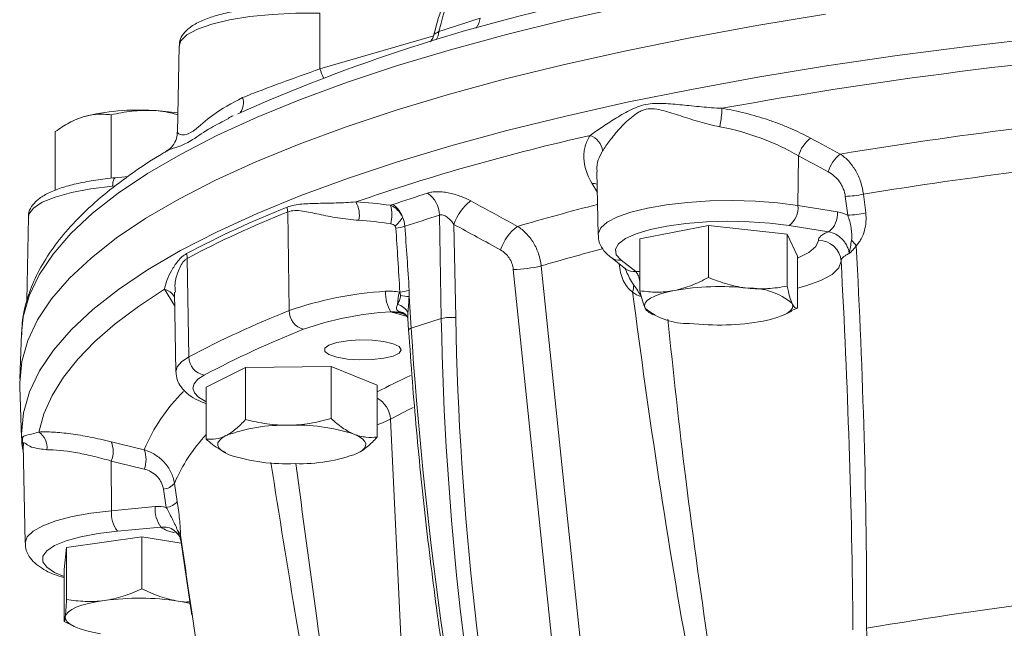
# Model space of a CAD drawing. Header units: millimetres. Extents: x 44 to 335, y -281 to 612.
# Tile 5 of 15: x 44 to 130, y 21 to 75. Entities that reach past the tile are written whole.
import ezdxf

# ---------------------------------------------------------------- set-up
doc = ezdxf.new("R2010")
doc.units = ezdxf.units.MM

msp = doc.modelspace()

# ---------------------------------------------------------------- linework, layer by layer
at = {"color": 7, "linetype": 'Continuous', "lineweight": 15}
for p, q in [((69.993, 75.187), (70.002, 70.311)), ((57.638, 72.307), (57.501, 64.749)), ((48.404, 65.792), (48.202, 65.692)), ((51.678, 66.284), (51.678, 60.728)), ((46.786, 64.81), (46.786, 59.683)), ((111.977, 62.688), (111.936, 58.328)), ((94.3, 61.329), (94.4, 55.769)), ((53.164, 60.873), (52.065, 60.77)), ((116.296, 57.484), (116.087, 59.132)), ((117.669, 59.328), (117.877, 57.68)), ((111.936, 58.328), (115.406, 57.779)), ((44.424, 57.315), (44.292, 50.015)), ((67.17, 57.769), (67.301, 49.119)), ((80.644, 48.438), (80.477, 57.499)), ((81.757, 56.671), (81.907, 48.51)), ((104.075, 56.588), (98.074, 55.422)), ((110.979, 55.826), (104.075, 56.588)), ((104.075, 56.588), (104.075, 52.03)), ((114.624, 56.024), (111.154, 56.573)), ((98.074, 55.422), (98.074, 50.863)), ((111.882, 53.898), (110.979, 55.826)), ((110.979, 55.826), (110.979, 51.268)), ((58.358, 53.7), (58.498, 45.054)), ((95.507, 53.793), (96.802, 52.795)), ((111.882, 53.898), (111.882, 49.339)), ((90.86, 15.3), (86.96, 52.727)), ((96.422, 53.532), (97.717, 52.535)), ((57.231, 50.733), (57.357, 43.746)), ((77.817, 50.342), (77.999, 47.58)), ((111.882, 49.339), (111.359, 49.14)), ((77.173, 48.857), (76.987, 48.929)), ((77.715, 48.413), (77.782, 47.403)), ((80.644, 48.438), (77.999, 47.58)), ((98.791, 48.972), (99.22, 48.76)), ((110.735, 48.76), (111.385, 49.08)), ((43.81, 47.083), (43.668, 43.152)), ((63.478, 44.137), (60.026, 42.412)), ((70.976, 44.226), (63.478, 44.137)), ((63.478, 44.137), (63.478, 39.579)), ((75.021, 42.59), (70.976, 44.226)), ((70.976, 44.226), (70.976, 39.667)), ((43.668, 42.447), (43.831, 37.954)), ((60.026, 42.412), (60.026, 37.854)), ((75.021, 42.59), (75.021, 38.031)), ((77.998, 2.164), (76.18, 39.596)), ((43.831, 37.954), (43.824, 38.306)), ((43.981, 37.341), (44.136, 28.754)), ((51.693, 35.933), (51.72, 31.572)), ((57.23, 33.973), (57.486, 32.383)), ((56.524, 31.87), (56.268, 33.46)), ((51.72, 31.572), (55.541, 31.932)), ((56.054, 30.143), (52.233, 29.783)), ((54.38, 29.282), (47.774, 28.36)), ((54.38, 29.282), (54.38, 24.724)), ((57.838, 28.73), (54.38, 29.282)), ((57.803, 28.99), (57.795, 29.014)), ((57.797, 29.007), (58.773, 22.429)), ((47.774, 28.36), (47.555, 26.418)), ((47.774, 28.36), (47.774, 23.802)), ((47.555, 26.418), (47.555, 21.86)), ((47.553, 21.861), (48.404, 21.44))]:
    msp.add_line(p, q, dxfattribs=at)
at = {"color": 8, "linetype": 'Continuous', "lineweight": 15}
for p, q in [((70.002, 70.311), (79.978, 73.202)), ((52.08, 60.059), (51.817, 60.034)), ((94.334, 59.462), (93.859, 60.285)), ((96.25, 53.217), (96.25, 53.22)), ((97.717, 52.535), (98.074, 52.557)), ((57.252, 49.561), (56.364, 50.986)), ((77.642, 48.594), (76.534, 48.915)), ((57.764, 29.436), (57.796, 29.05))]:
    msp.add_line(p, q, dxfattribs=at)
at = {"color": 8, "linetype": 'Continuous', "lineweight": 15, "flags": 128}
for points in [[(43.81, 47.083), (43.979, 48.577), (44.504, 50.418), (45.377, 52.251), (46.597, 54.07), (48.16, 55.872), (50.063, 57.652), (52.301, 59.405), (54.869, 61.128), (57.76, 62.816), (60.968, 64.465), (64.484, 66.072), (68.301, 67.632), (72.409, 69.142), (76.799, 70.597), (81.459, 71.996), (86.378, 73.333), (91.545, 74.606), (96.948, 75.812)], [(69.993, 75.187), (67.884, 75.19), (65.809, 75.091), (63.843, 74.894), (62.054, 74.605), (60.506, 74.234), (59.252, 73.795), (58.337, 73.303), (57.793, 72.776), (57.638, 72.307)], [(43.824, 38.306), (43.999, 40.152), (44.524, 41.993), (45.397, 43.826), (46.617, 45.645), (48.18, 47.446), (50.082, 49.226), (52.32, 50.979), (54.887, 52.701), (57.778, 54.389), (60.986, 56.038), (64.502, 57.645), (68.318, 59.205), (72.426, 60.714), (76.814, 62.17), (81.474, 63.568), (86.393, 64.905), (91.559, 66.178), (96.961, 67.384), (102.584, 68.52), (108.417, 69.583), (114.443, 70.571), (120.65, 71.481), (127.022, 72.311), (133.544, 73.059)], [(52.065, 60.77), (52.029, 60.76), (51.971, 60.714), (51.919, 60.633), (51.877, 60.52), (51.845, 60.379), (51.825, 60.215), (51.817, 60.034)], [(51.817, 60.034), (49.912, 59.8), (48.209, 59.478), (46.768, 59.079), (45.641, 58.618), (44.867, 58.11), (44.473, 57.574), (44.424, 57.315)], [(94.4, 55.771), (94.404, 55.857), (94.629, 56.374), (95.197, 56.872), (96.091, 57.338), (97.284, 57.756), (98.74, 58.115), (100.414, 58.402), (102.255, 58.61), (104.208, 58.732), (106.213, 58.765), (108.21, 58.706), (110.137, 58.559), (111.936, 58.328)], [(111.882, 53.724), (111.884, 53.725), (112.894, 54.206), (113.515, 54.73), (113.722, 55.275)], [(115.72, 53.445), (115.521, 52.862), (114.921, 52.297), (113.941, 51.768), (112.612, 51.294), (111.882, 51.095)], [(77.999, 47.58), (77.903, 47.537), (77.833, 47.492), (77.793, 47.446), (77.782, 47.403)], [(57.357, 43.728), (57.357, 43.732), (57.475, 44.186), (57.858, 44.63), (58.498, 45.054)], [(59.849, 43.462), (59.293, 43.094), (58.959, 42.707), (58.857, 42.312), (58.988, 41.918), (59.349, 41.533), (59.932, 41.167), (60.026, 41.12)], [(76.18, 39.596), (75.495, 39.275), (75.021, 39.094)], [(44.136, 28.75), (44.136, 28.768), (44.311, 29.286), (44.831, 29.789), (45.68, 30.26), (46.833, 30.686), (48.253, 31.054), (49.899, 31.352), (51.72, 31.572)], [(52.233, 29.783), (50.533, 29.574), (49.013, 29.287), (47.728, 28.931), (46.723, 28.52), (46.032, 28.067), (45.68, 27.588), (45.68, 27.101), (46.032, 26.623), (46.723, 26.17), (47.555, 25.818)]]:
    msp.add_lwpolyline(points, dxfattribs=at)
at = {"color": 7, "linetype": 'Continuous', "lineweight": 15, "flags": 128}
for points in [[(43.668, 42.447), (43.662, 42.8), (43.837, 44.647), (44.362, 46.491), (45.237, 48.325), (46.458, 50.146), (48.022, 51.95), (49.927, 53.731), (52.167, 55.486), (54.737, 57.211), (57.631, 58.901), (60.842, 60.552), (64.362, 62.16), (68.183, 63.721), (72.295, 65.233), (76.689, 66.69), (81.353, 68.089), (86.278, 69.428), (91.45, 70.702), (96.858, 71.91), (102.488, 73.047), (108.326, 74.111), (114.36, 75.1)], [(49.232, 66.108), (48.721, 65.932), (48.404, 65.792)], [(111.154, 56.573), (109.463, 56.787), (107.648, 56.915), (105.772, 56.953), (103.902, 56.9), (102.102, 56.758), (100.438, 56.531), (98.967, 56.227), (97.741, 55.857), (96.803, 55.435), (96.187, 54.975), (95.913, 54.493), (95.993, 54.007), (96.422, 53.532)], [(89.413, 53.041), (89.823, 49.109), (91.464, 33.381), (93.318, 15.616)], [(45.329, 38.473), (45.783, 40.081), (46.506, 41.682), (47.495, 43.274), (48.75, 44.853), (50.267, 46.417), (52.044, 47.962), (54.078, 49.486), (56.364, 50.986)], [(101.074, 50.886), (100.429, 50.742), (99.862, 50.578), (99.382, 50.397), (98.998, 50.2), (98.717, 49.993), (98.542, 49.777), (98.478, 49.558), (98.525, 49.338)], [(108.881, 48.195), (109.526, 48.338), (110.093, 48.502), (110.573, 48.684), (110.957, 48.88), (111.238, 49.088), (111.413, 49.303), (111.477, 49.523), (111.43, 49.743)], [(77.136, 45.674), (76.953, 45.958), (76.424, 46.21), (75.607, 46.405), (74.589, 46.521), (73.482, 46.544), (72.405, 46.474), (71.475, 46.317), (70.793, 46.09), (70.432, 45.818), (70.432, 45.53), (70.793, 45.258), (71.475, 45.031), (72.405, 44.874), (73.482, 44.803), (74.589, 44.827), (75.607, 44.943), (76.424, 45.137), (76.953, 45.39), (77.136, 45.674)], [(61.752, 38.155), (61.411, 37.954), (61.175, 37.742), (61.047, 37.525), (61.031, 37.305), (61.125, 37.086), (61.329, 36.872), (61.638, 36.667), (62.049, 36.475)], [(73.296, 36.608), (73.636, 36.809), (73.873, 37.021), (74, 37.238), (74.017, 37.458), (73.923, 37.677), (73.719, 37.891), (73.409, 38.096), (72.998, 38.288)], [(51.077, 23.702), (50.357, 23.585), (49.701, 23.445), (49.122, 23.284), (48.63, 23.104), (48.231, 22.91), (47.935, 22.704), (47.745, 22.489), (47.665, 22.27)], [(58.641, 23.44), (58.267, 23.525), (57.574, 23.653)], [(47.665, 22.27), (47.695, 22.05), (47.837, 21.833), (48.087, 21.623), (48.441, 21.423), (48.892, 21.236), (49.434, 21.067), (50.057, 20.917), (50.749, 20.789)]]:
    msp.add_lwpolyline(points, dxfattribs=at)
at = {"color": 7, "linetype": 'Continuous', "lineweight": 15}
for centre, radius, start, end in [((125.722, -75.012), 154.756, 101.98381, 113.98635), ((178.576, -339.296), 412.716, 93.97792, 100.23157), ((54.059, 47), 19.708, 86.19771, 104.17644), ((54.436, 46.244), 20.442, 81.28894, 87.39302), ((96.282, 67.092), 8.987, 348.11853, 358.50194), ((179.05, -321.156), 389.202, 94.83405, 99.37544), ((135.364, -121.765), 190.838, 102.61029, 109.02685), ((93.178, 62.928), 1.628, 6.73701, 71.27554), ((114.874, 61.848), 3.016, 127.40189, 163.84324), ((117.485, 60.456), 3.016, 127.52151, 163.90419), ((179.227, -317.59), 381.912, 94.93387, 99.27562), ((78.011, 57.414), 2.468, 1.98937, 54.52536), ((85.689, 55.412), 4.129, 126.36543, 162.24369), ((115.846, 67.53), 8.402, 271.64594, 282.53063), ((99.336, -23.187), 87.518, 111.60343, 117.96422), ((65.407, 57.739), 1.763, 0.97287, 14.57391), ((71.119, 57.482), 2.34, 349.21845, 29.86727), ((73.122, 57.508), 3.183, 345.7711, 15.40698), ((75.077, 56.542), 2.302, 19.43819, 55.20392), ((109.942, 58.165), 2, 307.27638, 4.68352), ((99.378, -23.563), 87.478, 111.60343, 117.96422), ((74.439, 58.995), 3.276, 310.96757, 329.01238), ((113.412, 57.616), 2, 307.27638, 4.68352), ((116.054, 65.884), 8.404, 271.6488, 282.52534), ((76.254, 59.865), 3.555, 276.58993, 289.67949), ((89.785, 53.177), 4.133, 126.44288, 162.25122), ((113.97, 52.7), 3.723, 34.40139, 44.37222), ((113.755, 53.305), 1.97, 4.07264, 90.94102), ((56.728, 53.671), 1.63, 1.02991, 15.69981), ((86.79, 63.801), 11.075, 270.88004, 283.70247), ((95.714, 51.323), 1.809, 341.69672, 1.12569), ((105.008, 28.43), 22.798, 83.6552, 99.93521), ((107.738, 45.365), 5.727, 49.85595, 92.11054), ((77.604, 19.594), 31.271, 93.37023, 109.23597), ((78.579, 50.588), 2.823, 175.4804, 213.79234), ((81.574, 49.464), 4.776, 164.51485, 177.61578), ((76.625, 54.341), 3.63, 276.14607, 289.44259), ((82.948, 97.758), 47.693, 262.91155, 263.82388), ((76.422, 48.246), 1.467, 27.64523, 75.00086), ((102.217, 53.716), 5.727, 229.85595, 272.11054), ((99.474, -32.126), 87.384, 111.60343, 117.96422), ((68.963, 49.098), 1.662, 179.27405, 256.006), ((77.9, 20.723), 28.344, 93.37023, 109.23597), ((76.793, 47.827), 1.119, 80.01607, 103.38846), ((77.099, 49.137), 0.237, 198.23635, 241.51913), ((81.508, 44.412), 4.117, 84.43238, 102.11635), ((104.947, 70.651), 22.798, 263.6552, 279.93521), ((100.402, -32.92), 86.48, 111.60343, 117.96422), ((60.125, 45.066), 1.627, 180.39872, 260.24791), ((66.777, 24.796), 14.273, 88.19538, 110.61512), ((67.945, 22.506), 16.572, 72.24547, 92.48458), ((44.462, 37.123), 1.604, 352.88889, 57.30171), ((49.646, 36.775), 2.214, 337.63924, 22.49323), ((52.526, 36.064), 2.223, 337.76643, 22.39701), ((67.102, 52.257), 16.572, 252.24547, 272.48458), ((68.27, 49.967), 14.273, 268.19538, 290.61512), ((56.106, 34.921), 1.471, 276.31539, 319.86779), ((56.361, 33.333), 1.472, 276.33574, 319.82907), ((54.341, 31.356), 2.631, 175.29514, 216.71359), ((58.163, 31.716), 2.631, 175.29514, 216.71359), ((56.9, 29.193), 0.897, 15.73104, 47.39244), ((179.728, -338.412), 364.943, 94.46439, 99.7451), ((54.152, 0.654), 23.253, 81.53719, 97.59986)]:
    msp.add_arc(centre, radius, start, end, dxfattribs=at)
at = {"color": 8, "linetype": 'Continuous', "lineweight": 15}
for centre, radius, start, end in [((82.293, 74.949), 1.769, 322.45229, 353.91213), ((78.623, 73.775), 1.824, 329.97905, 354.09546), ((77.401, 72.783), 7.801, 198.47881, 204.56806), ((61.872, 67.318), 1.419, 323.60954, 19.77107), ((93.82, 58.99), 1.295, 67.28679, 88.3131), ((140.722, -124.267), 188.488, 104.24138, 106.45515), ((140.956, -121.879), 182.356, 104.66576, 106.41834), ((96.297, 54.831), 1.304, 232.6752, 275.50956), ((97.592, 53.833), 1.304, 232.71023, 275.50927), ((56.086, 49.705), 1.31, 28.43801, 77.74807), ((76.773, 48.013), 1.055, 38.93574, 84.46573), ((106.762, -18.924), 68.688, 114.81579, 117.52216), ((68.958, 30.939), 15.568, 134.57888, 157.44517), ((73.955, 39.49), 2.227, 2.74091, 61.39733), ((105.875, -15.725), 62.787, 116.16678, 118.22615), ((71.023, 28.028), 15.02, 137.06746, 156.67948)]:
    msp.add_arc(centre, radius, start, end, dxfattribs=at)
at = {"color": 7, "linetype": 'Continuous', "lineweight": 15}
for centre, major_axis, ratio, start_param, end_param in [((97.114, 65.738), (-0.02, 24.575), 0.716008, 0.258165, 1.245102), ((78.156, -118.46), (-11.28, 270.109), 0.031997, 5.388838, 5.415748), ((78.778, 49.432), (3.006, 0), 0.258295, 3.703155, 3.869489), ((302.595, 29.472), (-93.001, 232.207), 0.868094, 1.158965, 1.368405), ((303.078, 29.655), (-92.742, 231.235), 0.868541, 1.158514, 1.367953), ((246.389, 11.235), (-70.474, 239.922), 0.640875, 1.235297, 1.444737)]:
    msp.add_ellipse(centre, major_axis=major_axis, ratio=ratio, start_param=start_param, end_param=end_param, dxfattribs=at)
for points, knots in [([(92.57, 89.483), (92.199, 89.336), (91.168, 88.926), (89.538, 88.015), (87.727, 86.68), (86.037, 85.072), (84.487, 83.211), (83.098, 81.119), (81.889, 78.825), (80.894, 76.398), (80.297, 74.486), (80.03, 73.412), (79.973, 73.184)], [0, 0, 0, 0, 0.062376, 0.173598, 0.285494, 0.398425, 0.512349, 0.627158, 0.742735, 0.85898, 0.970029, 1, 1, 1, 1]), ([(69.919, 75.913), (69.598, 75.919), (68.664, 75.936), (67.109, 75.901), (65.314, 75.78), (63.617, 75.578), (62.063, 75.298), (60.688, 74.944), (59.517, 74.509), (58.633, 74.016), (58.036, 73.452), (57.681, 72.862), (57.671, 72.454), (57.668, 72.291)], [0, 0, 0, 0, 0.053915, 0.156658, 0.259569, 0.362734, 0.466446, 0.571177, 0.67783, 0.788285, 0.876774, 0.950781, 1, 1, 1, 1]), ([(80.003, 73.383), (79.974, 73.258), (79.915, 73.002), (79.764, 72.792), (79.688, 72.685)], [0, 0, 0, 0, 0.492692, 1, 1, 1, 1]), ([(63.207, 67.798), (63.735, 68.007), (64.277, 68.218), (65.111, 68.535), (65.393, 68.642), (65.962, 68.855), (66.252, 68.962), (67.695, 69.495), (68.849, 69.907), (70.002, 70.311)], [0, 0, 0, 0, 0.25, 0.25, 0.375, 0.375, 0.5, 0.5, 1, 1, 1, 1]), ([(51.678, 66.284), (52.278, 66.425), (52.892, 66.538), (54.122, 66.673), (54.742, 66.695), (55.366, 66.665)], [0, 0, 0, 0, 0.5, 0.5, 1, 1, 1, 1]), ([(55.366, 66.665), (55.656, 66.648), (56.387, 66.605), (57.099, 66.405), (57.529, 66.284)], [0, 0, 0, 0, 0.397511, 1, 1, 1, 1]), ([(93.701, 64.47), (94.01, 64.689), (94.348, 64.929), (95.072, 65.424), (95.46, 65.681), (96.277, 66.187), (96.706, 66.438), (97.385, 66.776), (97.617, 66.881), (98.096, 67.063), (98.344, 67.139), (99.096, 67.295), (99.616, 67.305), (100.672, 67.259), (101.211, 67.208), (102.318, 67.099), (102.889, 67.039), (104.056, 66.933), (104.652, 66.886), (105.266, 66.857)], [0, 0, 0, 0, 0.125, 0.125, 0.25, 0.25, 0.375, 0.375, 0.4375, 0.4375, 0.5, 0.5, 0.625, 0.625, 0.75, 0.75, 0.875, 0.875, 1, 1, 1, 1]), ([(105.077, 65.241), (104.471, 65.357), (103.887, 65.506), (102.75, 65.831), (102.196, 66.01), (101.133, 66.356), (100.622, 66.528), (99.866, 66.723), (99.614, 66.777), (99.111, 66.828), (98.865, 66.823), (98.503, 66.745), (98.383, 66.707), (98.149, 66.611), (98.036, 66.555), (97.711, 66.367), (97.509, 66.22), (96.933, 65.75), (96.589, 65.403), (96.116, 64.882), (95.966, 64.708), (95.684, 64.365), (95.552, 64.197), (95.182, 63.705), (94.969, 63.394), (94.795, 63.119)], [0, 0, 0, 0, 0.125, 0.125, 0.25, 0.25, 0.375, 0.375, 0.4375, 0.4375, 0.5, 0.5, 0.53125, 0.53125, 0.5625, 0.5625, 0.625, 0.625, 0.75, 0.75, 0.8125, 0.8125, 0.875, 0.875, 1, 1, 1, 1]), ([(105.266, 66.857), (105.961, 66.74), (106.648, 66.596), (108.003, 66.256), (108.672, 66.06), (109.663, 65.727), (109.991, 65.609), (110.633, 65.364), (110.948, 65.236), (111.875, 64.837), (112.47, 64.551), (113.042, 64.244)], [0, 0, 0, 0, 0.25, 0.25, 0.5, 0.5, 0.625, 0.625, 0.75, 0.75, 1, 1, 1, 1]), ([(46.786, 64.81), (47.186, 65.102), (47.589, 65.365), (48.404, 65.805), (48.815, 65.982), (49.232, 66.108)], [0, 0, 0, 0, 0.5, 0.5, 1, 1, 1, 1]), ([(49.232, 66.108), (49.439, 66.17), (49.648, 66.22), (50.06, 66.293), (50.265, 66.317), (50.876, 66.354), (51.279, 66.334), (51.678, 66.284)], [0, 0, 0, 0, 0.25, 0.25, 0.5, 0.5, 1, 1, 1, 1]), ([(62.392, 66.21), (62.386, 66.207), (62.238, 66.141), (62.109, 66.071), (61.985, 66.005)], [0, 0, 0, 0, 0.045658, 1, 1, 1, 1]), ([(111.977, 62.688), (111.472, 62.983), (110.945, 63.259), (110.124, 63.646), (109.845, 63.77), (109.277, 64.009), (108.986, 64.124), (107.52, 64.667), (106.316, 65.005), (105.077, 65.241)], [0, 0, 0, 0, 0.25, 0.25, 0.375, 0.375, 0.5, 0.5, 1, 1, 1, 1]), ([(57.47, 64.752), (57.472, 64.631), (57.48, 64.267), (57.215, 63.723), (56.866, 63.295), (56.606, 63.156), (56.541, 63.121)], [0, 0, 0, 0, 0.182505, 0.549873, 0.88734, 1, 1, 1, 1]), ([(93.859, 60.285), (93.421, 61.044), (93.182, 61.778), (93.143, 62.667), (93.148, 62.844), (93.186, 63.188), (93.218, 63.357), (93.355, 63.852), (93.5, 64.168), (93.701, 64.47)], [0, 0, 0, 0, 0.5, 0.5, 0.625, 0.625, 0.75, 0.75, 1, 1, 1, 1]), ([(56.56, 63.102), (56.464, 63.048), (55.392, 62.441), (53.61, 61.236), (51.243, 59.481), (49.204, 57.67), (47.465, 55.81), (46.051, 53.904), (44.966, 51.964), (44.24, 50.004), (43.861, 48.347), (43.851, 47.35), (43.848, 47.01)], [0, 0, 0, 0, 0.011631, 0.129982, 0.248593, 0.36736, 0.485879, 0.603528, 0.719413, 0.832672, 0.943007, 1, 1, 1, 1]), ([(115.648, 62.848), (115.911, 62.672), (116.156, 62.46), (116.498, 62.088), (116.608, 61.954), (116.814, 61.673), (116.909, 61.527), (117.086, 61.221), (117.168, 61.063), (117.316, 60.732), (117.382, 60.56), (117.552, 60.043), (117.63, 59.69), (117.669, 59.328)], [0, 0, 0, 0, 0.25, 0.25, 0.375, 0.375, 0.5, 0.5, 0.625, 0.625, 0.75, 0.75, 1, 1, 1, 1]), ([(52.065, 60.77), (51.764, 60.739), (50.886, 60.649), (49.522, 60.439), (48.063, 60.119), (46.798, 59.721), (45.787, 59.253), (45.057, 58.729), (44.607, 58.122), (44.39, 57.588), (44.442, 57.307), (44.451, 57.256)], [0, 0, 0, 0, 0.072774, 0.212127, 0.352502, 0.494819, 0.640899, 0.776745, 0.882179, 0.978586, 1, 1, 1, 1]), ([(116.087, 59.132), (116.058, 59.363), (115.999, 59.587), (115.869, 59.911), (115.819, 60.018), (115.707, 60.223), (115.645, 60.321), (115.446, 60.6), (115.291, 60.772), (114.956, 61.066), (114.777, 61.19), (114.587, 61.292)], [0, 0, 0, 0, 0.25, 0.25, 0.375, 0.375, 0.5, 0.5, 0.75, 0.75, 1, 1, 1, 1]), ([(79.443, 59.423), (79.556, 59.461), (79.681, 59.49), (79.951, 59.53), (80.099, 59.541), (80.409, 59.545), (80.57, 59.538), (80.903, 59.506), (81.076, 59.481), (81.422, 59.416), (81.595, 59.376), (81.943, 59.28), (82.116, 59.225), (82.621, 59.044), (82.945, 58.899), (83.241, 58.737)], [0, 0, 0, 0, 0.125, 0.125, 0.25, 0.25, 0.375, 0.375, 0.5, 0.5, 0.625, 0.625, 0.75, 0.75, 1, 1, 1, 1]), ([(83.241, 58.737), (84.33, 58.141), (85.418, 57.546), (86.507, 56.951), (86.781, 56.801), (87.055, 56.651), (87.33, 56.501)], [0, 0, 0, 0, 0.004, 0.004, 0.004, 0.005007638, 0.005007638, 0.005007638, 0.005007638]), ([(67.114, 58.183), (67.526, 58.348), (67.96, 58.418), (68.875, 58.499), (69.353, 58.511), (70.354, 58.534), (70.878, 58.543), (71.976, 58.577), (72.55, 58.602), (73.149, 58.647)], [0, 0, 0, 0, 0.25, 0.25, 0.5, 0.5, 0.75, 0.75, 1, 1, 1, 1]), ([(73.418, 57.044), (73.094, 57.064), (72.779, 57.094), (72.163, 57.165), (71.862, 57.208), (70.988, 57.347), (70.442, 57.456), (69.41, 57.669), (68.925, 57.778), (68.003, 57.909), (67.574, 57.931), (67.17, 57.769)], [0, 0, 0, 0, 0.125, 0.125, 0.25, 0.25, 0.5, 0.5, 0.75, 0.75, 1, 1, 1, 1]), ([(76.19, 58.354), (76.425, 58.257), (76.635, 58.118), (77, 57.758), (77.144, 57.545), (77.248, 57.308)], [0, 0, 0, 0, 0.5, 0.5, 1, 1, 1, 1]), ([(81.757, 56.671), (81.674, 56.789), (81.584, 56.904), (81.388, 57.117), (81.28, 57.218), (81.054, 57.388), (80.931, 57.46), (80.687, 57.539), (80.568, 57.542), (80.477, 57.499)], [0, 0, 0, 0, 0.25, 0.25, 0.5, 0.5, 0.75, 0.75, 1, 1, 1, 1]), ([(116.631, 55.303), (116.646, 55.393), (116.65, 55.484), (116.653, 55.666), (116.65, 55.757), (116.635, 56.031), (116.615, 56.215), (116.531, 56.763), (116.442, 57.132), (116.296, 57.484)], [0, 0, 0, 0, 0.125, 0.125, 0.25, 0.25, 0.5, 0.5, 1, 1, 1, 1]), ([(117.877, 57.68), (117.909, 57.422), (117.916, 57.163), (117.878, 56.642), (117.833, 56.38), (117.694, 55.88), (117.599, 55.637), (117.418, 55.297), (117.353, 55.189), (117.208, 54.985), (117.13, 54.889), (117.042, 54.803)], [0, 0, 0, 0, 0.25, 0.25, 0.5, 0.5, 0.75, 0.75, 0.875, 0.875, 1, 1, 1, 1]), ([(76.587, 56.521), (76.541, 56.58), (76.481, 56.624), (76.35, 56.692), (76.28, 56.714), (76.207, 56.726)], [0, 0, 0, 0, 0.5, 0.5, 1, 1, 1, 1]), ([(77.014, 50.731), (76.954, 51.696), (76.894, 52.661), (76.833, 53.626), (76.777, 54.528), (76.72, 55.431), (76.662, 56.333)], [0, 0, 0, 0, 0.003, 0.003, 0.003, 0.005806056, 0.005806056, 0.005806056, 0.005806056]), ([(87.33, 56.501), (87.607, 56.331), (87.863, 56.124), (88.219, 55.758), (88.333, 55.626), (88.544, 55.35), (88.643, 55.206), (88.915, 54.754), (89.068, 54.423), (89.296, 53.747), (89.375, 53.396), (89.413, 53.041)], [0, 0, 0, 0, 0.25, 0.25, 0.375, 0.375, 0.5, 0.5, 0.75, 0.75, 1, 1, 1, 1]), ([(94.436, 55.777), (94.43, 55.656), (94.41, 55.265), (94.689, 54.655), (95.083, 54.142), (95.387, 53.892), (95.507, 53.793)], [0, 0, 0, 0, 0.1428011, 0.4654256, 0.7896614, 1, 1, 1, 1]), ([(113.722, 55.275), (113.721, 55.409), (113.797, 55.54), (114.027, 55.731), (114.123, 55.794), (114.348, 55.913), (114.477, 55.97), (114.624, 56.024)], [0, 0, 0, 0, 0.5, 0.5, 0.75, 0.75, 1, 1, 1, 1]), ([(116.437, 54.118), (116.423, 54.237), (116.397, 54.356), (116.325, 54.583), (116.278, 54.694), (116.168, 54.909), (116.104, 55.013), (115.963, 55.208), (115.886, 55.3), (115.72, 55.473), (115.63, 55.553), (115.445, 55.695), (115.349, 55.758), (115.047, 55.922), (114.837, 55.994), (114.624, 56.024)], [0, 0, 0, 0, 0.125, 0.125, 0.25, 0.25, 0.375, 0.375, 0.5, 0.5, 0.625, 0.625, 0.75, 0.75, 1, 1, 1, 1]), ([(116.631, 55.303), (116.599, 55.107), (116.569, 54.913), (116.509, 54.519), (116.479, 54.319), (116.437, 54.118)], [0, 0, 0, 0, 0.5, 0.5, 1, 1, 1, 1]), ([(86.96, 52.727), (86.941, 52.906), (86.901, 53.082), (86.78, 53.419), (86.699, 53.584), (86.504, 53.881), (86.389, 54.018), (86.135, 54.256), (85.997, 54.356), (85.849, 54.437)], [0, 0, 0, 0, 0.25, 0.25, 0.5, 0.5, 0.75, 0.75, 1, 1, 1, 1]), ([(117.042, 54.803), (116.946, 54.667), (116.845, 54.543), (116.638, 54.315), (116.534, 54.213), (116.437, 54.118)], [0, 0, 0, 0, 0.5, 0.5, 1, 1, 1, 1]), ([(117.042, 54.803), (117.338, 49.227), (117.573, 43.645), (117.892, 32.468), (117.978, 26.872), (117.955, 21.266)], [0, 0, 0, 0, 0.5, 0.5, 1, 1, 1, 1]), ([(56.364, 50.986), (56.401, 51.225), (56.473, 51.49), (56.68, 52.04), (56.815, 52.328), (57.14, 52.902), (57.33, 53.19), (57.658, 53.587), (57.775, 53.714), (58.024, 53.939), (58.157, 54.037), (58.297, 54.112)], [0, 0, 0, 0, 0.25, 0.25, 0.5, 0.5, 0.75, 0.75, 0.875, 0.875, 1, 1, 1, 1]), ([(116.437, 54.118), (116.319, 54.074), (116.214, 54.025), (116.035, 53.922), (115.96, 53.868), (115.777, 53.695), (115.717, 53.572), (115.72, 53.445)], [0, 0, 0, 0, 0.25, 0.25, 0.5, 0.5, 1, 1, 1, 1]), ([(97.431, 50.755), (97.343, 50.805), (97.262, 50.868), (97.108, 51.009), (97.035, 51.089), (96.829, 51.348), (96.709, 51.547), (96.508, 51.978), (96.427, 52.213), (96.307, 52.7), (96.268, 52.956), (96.25, 53.217)], [0, 0, 0, 0, 0.125, 0.125, 0.25, 0.25, 0.5, 0.5, 0.75, 0.75, 1, 1, 1, 1]), ([(96.733, 52.856), (96.734, 52.854), (96.736, 52.85), (96.809, 52.74), (96.872, 52.579), (96.896, 52.517)], [0, 0, 0, 0, 0.264072, 0.714105, 1, 1, 1, 1]), ([(116.76, 21.138), (116.722, 26.54), (116.599, 31.931), (116.241, 42.699), (116.003, 48.076), (115.72, 53.445)], [0, 0, 0, 0, 0.5, 0.5, 1, 1, 1, 1]), ([(101.074, 50.886), (101.329, 50.935), (101.585, 50.998), (102.091, 51.148), (102.342, 51.235), (103.092, 51.527), (103.586, 51.764), (104.075, 52.03)], [0, 0, 0, 0, 0.25, 0.25, 0.5, 0.5, 1, 1, 1, 1]), ([(104.075, 52.03), (104.64, 51.796), (105.209, 51.592), (106.358, 51.27), (106.939, 51.153), (107.527, 51.088)], [0, 0, 0, 0, 0.5, 0.5, 1, 1, 1, 1]), ([(97.522, 51.359), (97.639, 51.194), (97.76, 51.031), (97.985, 50.696), (98.089, 50.523), (98.184, 50.351)], [0, 0, 0, 0, 0.5, 0.5, 1, 1, 1, 1]), ([(107.527, 51.088), (107.82, 51.055), (108.114, 51.036), (108.697, 51.023), (108.986, 51.029), (109.848, 51.081), (110.416, 51.159), (110.979, 51.268)], [0, 0, 0, 0, 0.25, 0.25, 0.5, 0.5, 1, 1, 1, 1]), ([(110.979, 51.268), (111.053, 50.94), (111.128, 50.637), (111.278, 50.12), (111.354, 49.906), (111.43, 49.743)], [0, 0, 0, 0, 0.5, 0.5, 1, 1, 1, 1]), ([(76.802, 49.663), (76.853, 49.77), (76.914, 49.883), (76.992, 50.075), (77.015, 50.141), (77.05, 50.283), (77.061, 50.357), (77.062, 50.43)], [0, 0, 0, 0, 0.5, 0.5, 0.75, 0.75, 1, 1, 1, 1]), ([(77.817, 50.342), (77.813, 50.107), (77.798, 49.87), (77.759, 49.397), (77.735, 49.16), (77.721, 48.927)], [0, 0, 0, 0, 0.5, 0.5, 1, 1, 1, 1]), ([(102.458, 18.067), (101.465, 23.464), (100.57, 28.893), (98.908, 39.793), (98.143, 45.265), (97.431, 50.755)], [0, 0, 0, 0, 0.5, 0.5, 1, 1, 1, 1]), ([(97.431, 50.755), (97.534, 50.66), (97.647, 50.581), (97.9, 50.448), (98.038, 50.396), (98.184, 50.351)], [0, 0, 0, 0, 0.5, 0.5, 1, 1, 1, 1]), ([(98.074, 50.863), (98.564, 50.787), (99.059, 50.742), (100.058, 50.741), (100.563, 50.786), (101.074, 50.886)], [0, 0, 0, 0, 0.5, 0.5, 1, 1, 1, 1]), ([(98.074, 50.863), (98.147, 50.536), (98.222, 50.233), (98.373, 49.716), (98.448, 49.501), (98.525, 49.338)], [0, 0, 0, 0, 0.5, 0.5, 1, 1, 1, 1]), ([(76.875, 49.063), (76.821, 49.1), (76.776, 49.141), (76.718, 49.233), (76.706, 49.283), (76.706, 49.438), (76.749, 49.546), (76.802, 49.663)], [0, 0, 0, 0, 0.25, 0.25, 0.5, 0.5, 1, 1, 1, 1]), ([(98.821, 49.032), (98.755, 49.046), (98.658, 49.066), (98.558, 49.27), (98.525, 49.338)], [0, 0, 0, 0, 0.669487, 1, 1, 1, 1]), ([(111.43, 49.743), (111.469, 49.661), (111.507, 49.592), (111.584, 49.48), (111.622, 49.437), (111.735, 49.343), (111.809, 49.326), (111.882, 49.339)], [0, 0, 0, 0, 0.25, 0.25, 0.5, 0.5, 1, 1, 1, 1]), ([(77.528, 48.753), (77.415, 48.808), (77.301, 48.857), (77.077, 48.956), (76.966, 49.004), (76.875, 49.063)], [0, 0, 0, 0, 0.5, 0.5, 1, 1, 1, 1]), ([(76.97, 48.925), (77.001, 48.92), (77.25, 48.883), (77.48, 48.755), (77.682, 48.643)], [0, 0, 0, 0, 0.124658, 1, 1, 1, 1]), ([(77.493, 48.78), (77.491, 48.78), (77.485, 48.785), (77.526, 48.755), (77.565, 48.707), (77.584, 48.684)], [0, 0, 0, 0, 0.1276679, 0.5859444, 1, 1, 1, 1]), ([(77.587, 48.672), (77.602, 48.657), (77.674, 48.58), (77.714, 48.422), (77.715, 48.411), (77.715, 48.408)], [0, 0, 0, 0, 0.164957, 0.799046, 1, 1, 1, 1]), ([(77.782, 47.403), (77.887, 45.907), (78.19, 41.568), (78.852, 34.355), (79.836, 25.765), (81.03, 17.156), (82.43, 8.541), (83.708, 1.649), (84.53, -2.367), (84.765, -3.517)], [0, 0, 0, 0, 0.088877, 0.257646, 0.426375, 0.595067, 0.763732, 0.93238, 1, 1, 1, 1]), ([(57.39, 43.699), (57.404, 43.492), (57.435, 43.015), (57.81, 42.383), (58.356, 41.819), (59.064, 41.341), (59.701, 41.082), (60.026, 40.95)], [0, 0, 0, 0, 0.142252, 0.326133, 0.521263, 0.755867, 1, 1, 1, 1]), ([(61.752, 38.155), (61.898, 38.228), (62.046, 38.315), (62.337, 38.512), (62.481, 38.622), (62.912, 38.984), (63.196, 39.267), (63.478, 39.579)], [0, 0, 0, 0, 0.25, 0.25, 0.5, 0.5, 1, 1, 1, 1]), ([(63.478, 39.579), (64.091, 39.415), (64.709, 39.281), (65.957, 39.101), (66.588, 39.055), (67.227, 39.062)], [0, 0, 0, 0, 0.5, 0.5, 1, 1, 1, 1]), ([(67.227, 39.062), (67.545, 39.066), (67.864, 39.083), (68.497, 39.142), (68.811, 39.183), (69.747, 39.341), (70.364, 39.489), (70.976, 39.667)], [0, 0, 0, 0, 0.25, 0.25, 0.5, 0.5, 1, 1, 1, 1]), ([(70.976, 39.667), (71.305, 39.364), (71.642, 39.085), (72.316, 38.617), (72.656, 38.427), (72.998, 38.288)], [0, 0, 0, 0, 0.5, 0.5, 1, 1, 1, 1]), ([(43.838, 38.07), (43.841, 37.802), (43.847, 37.309), (43.948, 36.823), (43.994, 36.601)], [0, 0, 0, 0, 0.544186, 1, 1, 1, 1]), ([(45.329, 38.473), (45.725, 38.492), (46.16, 38.488), (47.101, 38.434), (47.607, 38.385), (48.42, 38.276), (48.7, 38.234), (49.268, 38.139), (49.558, 38.087), (50.445, 37.914), (51.057, 37.779), (51.691, 37.622)], [0, 0, 0, 0, 0.25, 0.25, 0.5, 0.5, 0.625, 0.625, 0.75, 0.75, 1, 1, 1, 1]), ([(60.026, 37.854), (60.308, 37.824), (60.593, 37.825), (61.167, 37.917), (61.458, 38.008), (61.752, 38.155)], [0, 0, 0, 0, 0.5, 0.5, 1, 1, 1, 1]), ([(72.998, 38.288), (73.17, 38.219), (73.342, 38.163), (73.686, 38.075), (73.857, 38.045), (74.363, 37.987), (74.694, 37.994), (75.021, 38.031)], [0, 0, 0, 0, 0.25, 0.25, 0.5, 0.5, 1, 1, 1, 1]), ([(75.021, 38.031), (74.739, 37.719), (74.455, 37.436), (73.88, 36.953), (73.59, 36.755), (73.296, 36.608)], [0, 0, 0, 0, 0.5, 0.5, 1, 1, 1, 1]), ([(43.981, 37.388), (43.98, 37.389), (43.979, 37.403), (43.979, 37.375), (43.98, 37.349)], [0, 0, 0, 0, 0.059998, 1, 1, 1, 1]), ([(61.746, 36.667), (61.295, 36.912), (60.712, 37.228), (60.152, 37.739), (60.026, 37.854)], [0, 0, 0, 0, 0.775049, 1, 1, 1, 1]), ([(51.693, 35.933), (51.133, 36.096), (50.592, 36.239), (49.807, 36.425), (49.551, 36.483), (49.047, 36.588), (48.799, 36.635), (47.598, 36.847), (46.76, 36.93), (46.054, 36.924)], [0, 0, 0, 0, 0.25, 0.25, 0.375, 0.375, 0.5, 0.5, 1, 1, 1, 1]), ([(54.581, 36.911), (54.922, 36.81), (55.241, 36.669), (55.685, 36.395), (55.829, 36.292), (56.097, 36.071), (56.222, 35.952), (56.454, 35.697), (56.562, 35.562), (56.757, 35.274), (56.845, 35.121), (57.07, 34.654), (57.175, 34.323), (57.23, 33.973)], [0, 0, 0, 0, 0.25, 0.25, 0.375, 0.375, 0.5, 0.5, 0.625, 0.625, 0.75, 0.75, 1, 1, 1, 1]), ([(56.268, 33.46), (56.232, 33.683), (56.163, 33.89), (56.015, 34.18), (55.958, 34.274), (55.831, 34.449), (55.762, 34.53), (55.539, 34.758), (55.365, 34.888), (54.993, 35.094), (54.794, 35.171), (54.583, 35.223)], [0, 0, 0, 0, 0.25, 0.25, 0.375, 0.375, 0.5, 0.5, 0.75, 0.75, 1, 1, 1, 1]), ([(57.486, 32.383), (57.527, 32.134), (57.563, 31.88), (57.629, 31.363), (57.658, 31.098), (57.707, 30.587), (57.727, 30.335), (57.748, 29.975), (57.753, 29.86), (57.761, 29.639), (57.764, 29.534), (57.764, 29.436)], [0, 0, 0, 0, 0.25, 0.25, 0.5, 0.5, 0.75, 0.75, 0.875, 0.875, 1, 1, 1, 1]), ([(57.507, 29.853), (57.476, 29.941), (57.44, 30.028), (57.366, 30.201), (57.326, 30.287), (57.205, 30.544), (57.119, 30.715), (56.862, 31.221), (56.69, 31.557), (56.524, 31.87)], [0, 0, 0, 0, 0.125, 0.125, 0.25, 0.25, 0.5, 0.5, 1, 1, 1, 1]), ([(57.307, 29.77), (57.303, 29.773), (57.292, 29.783), (57.394, 29.688), (57.46, 29.628)], [0, 0, 0, 0, 0.3661931, 1, 1, 1, 1]), ([(57.448, 29.598), (57.545, 29.501), (57.706, 29.341), (57.758, 29.085), (57.779, 28.983)], [0, 0, 0, 0, 0.602301, 1, 1, 1, 1]), ([(44.18, 28.743), (44.177, 28.588), (44.166, 28.162), (44.486, 27.541), (44.985, 26.952), (45.704, 26.438), (46.533, 26.019), (47.258, 25.798), (47.555, 25.707)], [0, 0, 0, 0, 0.089977, 0.247324, 0.408391, 0.597287, 0.834595, 1, 1, 1, 1]), ([(57.796, 29.05), (57.796, 29.043), (57.797, 29.028), (57.8, 29.015), (57.802, 29.008)], [0, 0, 0, 0, 0.4296955, 1, 1, 1, 1]), ([(57.799, 29.015), (57.8, 29.013), (57.801, 29.009), (57.8, 29.014), (57.8, 29.017)], [0, 0, 0, 0, 0.523583, 1, 1, 1, 1]), ([(51.077, 23.702), (51.357, 23.741), (51.639, 23.793), (52.196, 23.923), (52.473, 23.999), (53.298, 24.261), (53.841, 24.478), (54.38, 24.724)], [0, 0, 0, 0, 0.25, 0.25, 0.5, 0.5, 1, 1, 1, 1]), ([(54.38, 24.724), (54.9, 24.47), (55.432, 24.243), (56.497, 23.878), (57.034, 23.739), (57.574, 23.653)], [0, 0, 0, 0, 0.5, 0.5, 1, 1, 1, 1]), ([(47.665, 22.27), (47.674, 22.352), (47.683, 22.448), (47.702, 22.663), (47.711, 22.783), (47.738, 23.172), (47.756, 23.472), (47.774, 23.802)], [0, 0, 0, 0, 0.25, 0.25, 0.5, 0.5, 1, 1, 1, 1]), ([(47.774, 23.802), (48.314, 23.706), (48.858, 23.641), (49.958, 23.599), (50.514, 23.623), (51.077, 23.702)], [0, 0, 0, 0, 0.5, 0.5, 1, 1, 1, 1]), ([(57.574, 23.653), (57.809, 23.612), (58.155, 23.551), (58.493, 23.579), (58.601, 23.587)], [0, 0, 0, 0, 0.678592, 1, 1, 1, 1]), ([(58.784, 22.5), (59.267, 19.228), (60.534, 10.642), (61.765, 1.973), (62.528, -3.393)], [0, 0, 0, 0, 0.381041, 1, 1, 1, 1]), ([(47.555, 21.86), (47.573, 21.847), (47.591, 21.866), (47.628, 21.995), (47.646, 22.105), (47.665, 22.27)], [0, 0, 0, 0, 0.5, 0.5, 1, 1, 1, 1]), ([(117.955, 21.266), (117.965, 20.814), (117.969, 20.365), (117.963, 19.695), (117.959, 19.472), (117.947, 19.027), (117.938, 18.805), (117.904, 18.151), (117.871, 17.729), (117.778, 16.912), (117.717, 16.517), (117.639, 16.142)], [0, 0, 0, 0, 0.25, 0.25, 0.375, 0.375, 0.5, 0.5, 0.75, 0.75, 1, 1, 1, 1])]:
    msp.add_open_spline(points, degree=3, knots=knots, dxfattribs=at)
for points in [[(80.437, 73.588), (81.643, 73.992), (82.848, 74.384), (84.051, 74.761)], [(113.042, 64.244), (113.91, 63.778), (114.779, 63.313), (115.648, 62.848)], [(114.587, 61.292), (113.716, 61.756), (112.847, 62.222), (111.977, 62.688)], [(76.39, 58.433), (77.408, 58.753), (78.426, 59.083), (79.443, 59.423)], [(73.149, 58.647), (74.13, 58.601), (75.144, 58.503), (76.19, 58.354)], [(76.19, 58.354), (76.251, 58.383), (76.317, 58.41), (76.39, 58.433)], [(76.207, 56.726), (75.248, 56.881), (74.318, 56.987), (73.418, 57.044)], [(77.248, 57.308), (77.369, 57.058), (77.439, 56.788), (77.452, 56.517)], [(80.477, 57.499), (79.469, 57.162), (78.46, 56.835), (77.452, 56.517)], [(115.406, 57.779), (115.711, 57.731), (116.007, 57.632), (116.296, 57.484)], [(76.662, 56.333), (76.658, 56.403), (76.63, 56.468), (76.587, 56.521)], [(85.849, 54.437), (84.485, 55.181), (83.121, 55.926), (81.757, 56.671)], [(75.765, 50.811), (76.173, 50.845), (76.574, 50.815), (76.971, 50.739)], [(76.971, 50.739), (76.985, 50.737), (77, 50.734), (77.014, 50.731)], [(77.062, 50.43), (77.064, 50.535), (77.045, 50.636), (77.014, 50.731)], [(77.834, 50.917), (77.846, 50.728), (77.842, 50.537), (77.817, 50.342)], [(76.987, 48.929), (76.738, 48.988), (76.488, 49.028), (76.233, 49.018)], [(51.691, 37.622), (52.654, 37.384), (53.617, 37.147), (54.581, 36.911)], [(54.583, 35.223), (53.62, 35.459), (52.656, 35.696), (51.693, 35.933)], [(55.541, 31.932), (55.877, 31.963), (56.204, 31.942), (56.524, 31.87)]]:
    msp.add_open_spline(points, degree=3, dxfattribs=at)
at = {"color": 8, "linetype": 'Continuous', "lineweight": 15}
for points, knots in [([(80.024, 73.378), (80.022, 73.376), (79.994, 73.35), (80.053, 73.379), (80.168, 73.437), (80.291, 73.504), (80.416, 73.576), (80.437, 73.588)], [0, 0, 0, 0, 0.01852, 0.41123, 0.504824, 0.918182, 1, 1, 1, 1]), ([(57.541, 64.749), (57.528, 64.745), (57.475, 64.729), (57.671, 64.572), (58.069, 64.466), (58.602, 64.669), (59.399, 65.235), (60.632, 66.422), (62.285, 67.305), (63.207, 67.798)], [0, 0, 0, 0, 0.0430902, 0.179684, 0.3189949, 0.472055, 0.4925821, 0.7170083, 1, 1, 1, 1]), ([(62.008, 65.963), (61.468, 65.699), (60.243, 65.099), (58.884, 64.09), (57.577, 63.43), (56.825, 63.299), (56.605, 63.116), (56.569, 63.085)], [0, 0, 0, 0, 0.195048, 0.442635, 0.641913, 0.940162, 1, 1, 1, 1]), ([(94.795, 63.119), (94.517, 62.597), (94.218, 62.033), (94.312, 61.378), (94.318, 61.33)], [0, 0, 0, 0, 0.927211, 1, 1, 1, 1]), ([(58.358, 53.7), (58.285, 53.651), (57.959, 53.43), (57.56, 52.609), (57.23, 51.555), (57.298, 50.98), (57.327, 50.735)], [0, 0, 0, 0, 0.0934838, 0.4164226, 0.7524288, 1, 1, 1, 1]), ([(96.904, 52.52), (96.985, 52.337), (97.165, 51.934), (97.396, 51.562), (97.522, 51.359)], [0, 0, 0, 0, 0.453344, 1, 1, 1, 1]), ([(97.717, 52.535), (97.779, 52.455), (97.901, 52.296), (98.027, 51.931), (98.064, 51.655), (98.074, 51.584)], [0, 0, 0, 0, 0.4250759, 0.8515934, 1, 1, 1, 1]), ([(77.721, 48.927), (77.719, 48.888), (77.709, 48.712), (77.716, 48.543), (77.722, 48.413)], [0, 0, 0, 0, 0.223497, 1, 1, 1, 1]), ([(100.507, 48.359), (101.01, 43.687), (102.084, 33.705), (103.496, 23.816), (104.247, 18.555)], [0, 0, 0, 0, 0.468011, 1, 1, 1, 1]), ([(43.982, 37.302), (43.958, 37.418), (43.886, 37.775), (43.948, 38.187), (44.296, 38.183), (45.03, 38.389), (45.329, 38.473)], [0, 0, 0, 0, 0.089059, 0.274542, 0.704236, 1, 1, 1, 1]), ([(46.054, 36.924), (45.614, 36.97), (44.867, 37.049), (44.284, 37.348), (44.006, 37.631), (43.997, 37.417), (43.994, 37.341)], [0, 0, 0, 0, 0.356475, 0.60529, 0.859074, 1, 1, 1, 1]), ([(70.768, 5.951), (69.811, 11.248), (68.029, 21.117), (66.435, 31.146), (65.696, 35.791)], [0, 0, 0, 0, 0.536808, 1, 1, 1, 1]), ([(67.893, 35.706), (68.488, 31.183), (69.77, 21.424), (71.238, 11.789), (72.025, 6.619)], [0, 0, 0, 0, 0.463444, 1, 1, 1, 1]), ([(57.449, 29.599), (57.375, 29.688), (57.172, 29.928), (56.679, 30.143), (56.262, 30.143), (56.054, 30.143)], [0, 0, 0, 0, 0.22531, 0.613311, 1, 1, 1, 1]), ([(57.229, 29.645), (57.01, 29.701), (56.464, 29.841), (56.208, 30.03), (56.054, 30.143)], [0, 0, 0, 0, 0.399653, 1, 1, 1, 1]), ([(57.795, 29.014), (57.761, 29.128), (57.674, 29.412), (57.57, 29.688), (57.507, 29.853)], [0, 0, 0, 0, 0.400122, 1, 1, 1, 1]), ([(57.764, 29.436), (57.804, 29.164), (58.147, 26.859), (58.485, 24.542), (58.784, 22.5)], [0, 0, 0, 0, 0.1180803, 1, 1, 1, 1])]:
    msp.add_open_spline(points, degree=3, knots=knots, dxfattribs=at)

doc.saveas('drawing.dxf')
